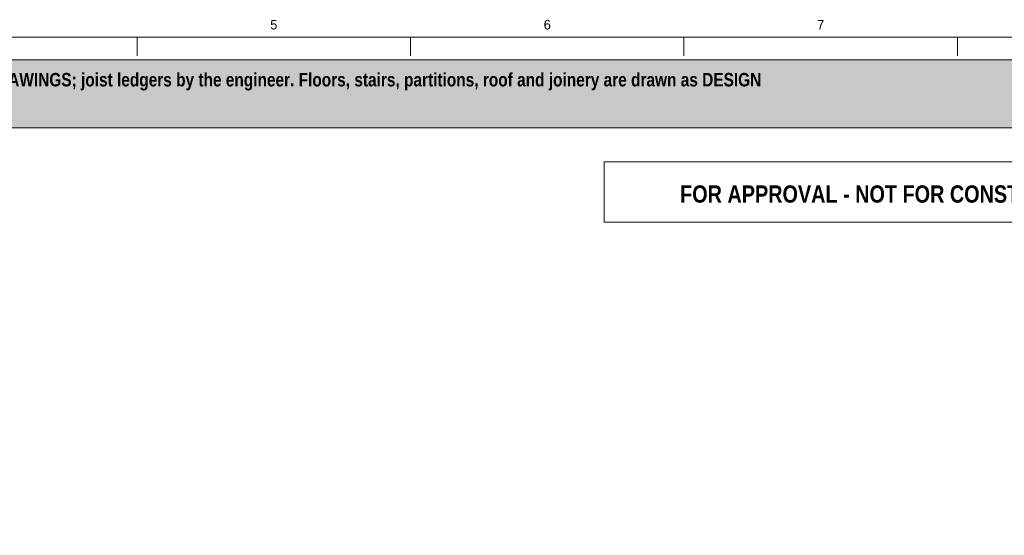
# Model space of a CAD drawing. Header units: millimetres. Extents: x 17 to 413, y 4 to 292.
# Tile 4 of 5: x 149 to 279, y 224 to 292. Entities that reach past the tile are written whole.
import ezdxf
from ezdxf.enums import TextEntityAlignment as Align

# ---------------------------------------------------------------- set-up
doc = ezdxf.new("R2010")
doc.units = ezdxf.units.MM
for name, color, linetype in [('FILL-WHITE', 7, 'Continuous'), ('LINE-INK', 7, 'Continuous'), ('LINE-RED', 7, 'Continuous'), ('TEXT-INK', 7, 'Continuous'), ('TEXT-RED', 7, 'Continuous'), ('TEXT-STEEL_GREY', 7, 'Continuous')]:
    doc.layers.add(name, color=color, linetype=linetype)
doc.styles.add('OpenSansCondensed-Bold', font='OpenSansCondensed-Bold.ttf')

msp = doc.modelspace()

# ---------------------------------------------------------------- hatches: boundary and pattern name
at = {"layer": 'FILL-WHITE', "true_color": 0xfff5f0}
h = msp.add_hatch(color=7, dxfattribs=at)
h.dxf.hatch_style = 1
h.paths.add_polyline_path([(23, 278), (307, 278), (307, 287), (23, 287)])

# ---------------------------------------------------------------- linework, layer by layer
at = {"layer": 'LINE-INK', "lineweight": 5}
for p, q in [((164.5, 290), (164.5, 287.5)), ((200.62, 290), (200.62, 287.5)), ((236.75, 290), (236.75, 287.5)), ((272.88, 290), (272.88, 287.5))]:
    msp.add_line(p, q, dxfattribs=at)
msp.add_lwpolyline([(20, 7), (413, 7), (413, 290), (20, 290)], close=True, dxfattribs=at)
at = {"layer": 'LINE-RED', "lineweight": 5}
for points in [[(23, 278), (307, 278), (307, 287), (23, 287)], [(226.21, 265.5), (303, 265.5), (303, 273.5), (226.21, 273.5)]]:
    msp.add_lwpolyline(points, close=True, dxfattribs=at)

# ---------------------------------------------------------------- texts
at = {"layer": 'TEXT-INK', "style": 'OpenSansCondensed-Bold'}
msp.add_text('ICF PACKAGE: Nudura ICF formwork and accessories are our supply. Raft and foundations AS PER THE ARCHITECTURAL DRAWINGS; joist ledgers by the engineer. Floors, stairs, partitions, roof and joinery are drawn as DESIGN', height=1.778, dxfattribs=at).set_placement((24.6, 283.47))
at = {"layer": 'TEXT-RED', "style": 'OpenSansCondensed-Bold'}
msp.add_text('FOR APPROVAL - NOT FOR CONSTRUCTION', height=2.286, dxfattribs=at).set_placement((264.6, 268.1), align=Align.CENTER)
at = {"layer": 'TEXT-STEEL_GREY'}
for s, p in [('5', (182.56, 291)), ('6', (218.69, 291)), ('7', (254.81, 291))]:
    msp.add_text(s, height=1.27, dxfattribs=at).set_placement(p, align=Align.CENTER)

doc.saveas('drawing.dxf')
